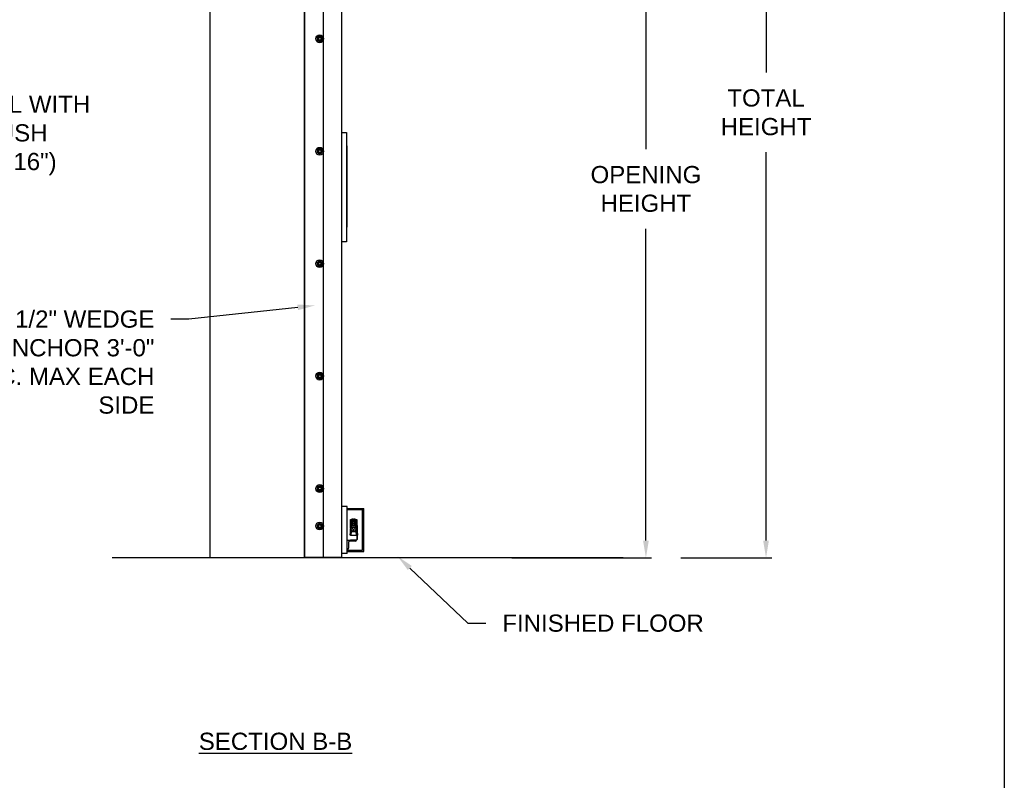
# Model space of a CAD drawing. Header units: inches. Extents: x 170 to 312, y 215 to 248.
# Tile 185 of 256: x 257.68 to 263.05, y 238.89 to 243.04. Entities that reach past the tile are written whole.
import ezdxf
from ezdxf import colors
from ezdxf.entities.mleader import LeaderData, LeaderLine
from ezdxf.math import Vec2, Vec3

# ---------------------------------------------------------------- set-up
doc = ezdxf.new("R2010")
doc.units = ezdxf.units.IN
doc.header["$LTSCALE"] = 0.25
doc.header["$MEASUREMENT"] = 0
doc.layers.add('ANNOTATIONS', color=1, linetype='Continuous')
doc.layers.add('MOTOR RH', color=7, linetype='Continuous')
doc.styles.add('ARIAL', font='arial.ttf', dxfattribs={"height": 0.09375})
doc.dimstyles.new('STANDARD$0', dxfattribs={"dimtxt": 0.09375, "dimasz": 0.09375, "dimexe": 0.03125, "dimexo": 0.046875, "dimgap": 0.09, "dimtad": 0, "dimtih": 1, "dimtoh": 1, "dimdec": 4, "dimzin": 0, "dimdsep": 46, "dimtxsty": 'ARIAL', "dimcen": 0.09, "dimadec": 0, "dimazin": 0, "dimtfac": 1, "dimtdec": 4, "dimtofl": 0, "dimtmove": 0, "dimatfit": 1, "dimfxl": 1, "dimtolj": 1, "dimtzin": 0, "dimarcsym": 0})

# ---------------------------------------------------------------- blocks, each defined once
blk = doc.blocks.new('*D53')
at = {"layer": 'ANNOTATIONS', "color": 0, "lineweight": -2, "transparency": 16777216}
for p, q in [((259.2796, 244.125), (261.1255, 244.125)), ((261.0943, 244.0313), (261.0943, 242.3317)), ((261.0943, 240.1972), (261.0943, 241.8968)), ((260.3638, 240.1034), (261.1255, 240.1034))]:
    blk.add_line(p, q, dxfattribs=at)
at = {"layer": 'ANNOTATIONS', "color": 0, "transparency": 16777216}
for points in [[(261.0787, 244.0313), (261.1099, 244.0313), (261.0943, 244.125)], [(261.0787, 240.1972), (261.1099, 240.1972), (261.0943, 240.1034)]]:
    blk.add_solid(points, dxfattribs=at)
at = {"layer": 'defpoints', "color": 0, "transparency": 16777216}
for p in [(259.2327, 244.125), (260.3169, 240.1034), (261.0943, 240.1034)]:
    blk.add_point(p, dxfattribs=at)
at = {"layer": 'ANNOTATIONS', "color": 0, "transparency": 16777216, "insert": (261.0943, 242.1142), "char_height": 0.09375, "attachment_point": 5, "style": 'ARIAL'}
blk.add_mtext('\\A1;OPENING\\PHEIGHT', dxfattribs=at)
blk = doc.blocks.new('*D54')
at = {"layer": 'ANNOTATIONS', "color": 0, "lineweight": -2, "transparency": 16777216}
for p, q in [((259.2796, 244.961), (261.7805, 244.961)), ((261.7493, 244.8673), (261.7493, 242.7497)), ((261.7493, 240.1972), (261.7493, 242.3148)), ((261.2841, 240.1034), (261.7805, 240.1034))]:
    blk.add_line(p, q, dxfattribs=at)
at = {"layer": 'ANNOTATIONS', "color": 0, "transparency": 16777216}
for points in [[(261.7337, 244.8673), (261.7649, 244.8673), (261.7493, 244.961)], [(261.7337, 240.1972), (261.7649, 240.1972), (261.7493, 240.1034)]]:
    blk.add_solid(points, dxfattribs=at)
at = {"layer": 'defpoints', "color": 0, "transparency": 16777216}
for p in [(259.2327, 244.961), (261.2372, 240.1034), (261.7493, 240.1034)]:
    blk.add_point(p, dxfattribs=at)
at = {"layer": 'ANNOTATIONS', "color": 0, "transparency": 16777216, "insert": (261.7493, 242.5322), "char_height": 0.09375, "attachment_point": 5, "style": 'ARIAL'}
blk.add_mtext('\\A1;TOTAL\\PHEIGHT', dxfattribs=at)

msp = doc.modelspace()

# ---------------------------------------------------------------- linework, layer by layer
at = {"layer": 'defpoints'}
msp.add_lwpolyline([(263.04861, 234.44685), (243.57874, 234.44685), (243.57874, 247.18196), (263.04861, 247.18196)], close=True, dxfattribs=at)
at = {"layer": 'MOTOR RH'}
for p, q in [((258.71707, 245.60178), (258.71707, 240.10342)), ((259.2327, 240.10342), (259.2327, 245.60178)), ((259.23452, 240.1061), (259.23452, 244.91339)), ((259.33672, 240.1061), (259.33672, 244.91339)), ((259.43678, 240.1061), (259.43678, 244.29598)), ((259.43678, 242.42313), (259.46173, 242.42313)), ((259.46173, 242.42313), (259.46173, 241.82565)), ((259.46173, 242.34939), (259.4628, 242.34939)), ((259.4628, 242.34939), (259.4628, 241.90655)), ((259.46386, 242.34513), (259.4628, 242.34513)), ((259.46386, 242.34513), (259.46386, 241.91081)), ((259.46173, 241.90655), (259.4628, 241.90655)), ((259.46386, 241.91081), (259.4628, 241.91081)), ((259.46173, 241.82565), (259.43678, 241.82565)), ((259.46562, 240.38302), (259.43582, 240.38302)), ((259.46562, 240.12754), (259.46562, 240.38302)), ((259.46562, 240.37238), (259.55543, 240.37238)), ((259.46562, 240.36597), (259.54902, 240.36597)), ((259.54902, 240.14459), (259.54902, 240.36597)), ((259.55543, 240.13819), (259.55543, 240.37238)), ((259.49106, 240.28013), (259.48184, 240.26417)), ((259.48351, 240.31177), (259.51704, 240.31177)), ((259.48351, 240.26706), (259.48351, 240.31177)), ((259.48351, 240.3047), (259.48485, 240.30507)), ((259.48485, 240.2909), (259.48351, 240.29101)), ((259.48485, 240.31177), (259.48485, 240.2909)), ((259.48485, 240.30507), (259.5157, 240.30507)), ((259.48888, 240.2909), (259.48485, 240.2909)), ((259.48619, 240.2909), (259.48619, 240.27326)), ((259.49625, 240.30373), (259.48888, 240.30507)), ((259.48888, 240.30507), (259.48888, 240.27646)), ((259.49625, 240.29032), (259.48888, 240.2909)), ((259.4929, 240.31513), (259.48955, 240.31177)), ((259.49106, 240.28013), (259.49229, 240.27799)), ((259.50949, 240.28013), (259.49106, 240.28013)), ((259.4929, 240.31513), (259.49692, 240.31513)), ((259.49625, 240.28044), (259.49517, 240.28013)), ((259.49625, 240.30373), (259.5043, 240.30373)), ((259.49625, 240.30373), (259.49625, 240.28044)), ((259.5043, 240.29032), (259.49625, 240.29032)), ((259.49692, 240.31513), (259.50028, 240.31177)), ((259.50363, 240.31513), (259.50028, 240.31177)), ((259.50363, 240.31513), (259.50765, 240.31513)), ((259.51168, 240.30507), (259.5043, 240.30373)), ((259.5043, 240.30373), (259.5043, 240.28044)), ((259.51168, 240.2909), (259.5043, 240.29032)), ((259.50538, 240.28013), (259.5043, 240.28044)), ((259.50765, 240.31513), (259.511, 240.31177)), ((259.50949, 240.28013), (259.50826, 240.27799)), ((259.51871, 240.26417), (259.50949, 240.28013)), ((259.51168, 240.30507), (259.51168, 240.27646)), ((259.5157, 240.2909), (259.51168, 240.2909)), ((259.51436, 240.27326), (259.51436, 240.2909)), ((259.5157, 240.2909), (259.5157, 240.31177)), ((259.5157, 240.30507), (259.51704, 240.3047)), ((259.51704, 240.29101), (259.5157, 240.2909)), ((259.51704, 240.31177), (259.51704, 240.26706)), ((259.51704, 240.27905), (259.51905, 240.27905)), ((259.51905, 240.27905), (259.51905, 240.20328)), ((259.47882, 240.23399), (259.47882, 240.22863)), ((259.48184, 240.26417), (259.48431, 240.26417)), ((259.48184, 240.26417), (259.49106, 240.2482)), ((259.48351, 240.2246), (259.48351, 240.26127)), ((259.51704, 240.2246), (259.48351, 240.2246)), ((259.48619, 240.24606), (259.48469, 240.2246)), ((259.48619, 240.25507), (259.48619, 240.24606)), ((259.48619, 240.24606), (259.51436, 240.24606)), ((259.49229, 240.25034), (259.49106, 240.2482)), ((259.49106, 240.2482), (259.50949, 240.2482)), ((259.50949, 240.2482), (259.50826, 240.25034)), ((259.50949, 240.2482), (259.51871, 240.26417)), ((259.51436, 240.24606), (259.51436, 240.25507)), ((259.51586, 240.2246), (259.51436, 240.24606)), ((259.51871, 240.26417), (259.51624, 240.26417)), ((259.51704, 240.26127), (259.51704, 240.20328)), ((259.52279, 240.23392), (259.5228, 240.23393)), ((259.46562, 240.19993), (259.51672, 240.19993)), ((259.47203, 240.18739), (259.47203, 240.15496)), ((259.51059, 240.19352), (259.47816, 240.19352)), ((259.48351, 240.19993), (259.48351, 240.20194)), ((259.48351, 240.20194), (259.5157, 240.20194)), ((259.51672, 240.19993), (259.51672, 240.19965)), ((259.46562, 240.12754), (259.43582, 240.12754)), ((259.4659, 240.14883), (259.46562, 240.14883)), ((259.46562, 240.14459), (259.54902, 240.14459)), ((259.46562, 240.13819), (259.55543, 240.13819)), ((260.96963, 240.10342), (258.1831, 240.10342)), ((259.23452, 240.1061), (259.43678, 240.1061))]:
    msp.add_line(p, q, dxfattribs=at)
at = {"layer": 'MOTOR RH', "flags": 128}
for points in [[(259.52316, 240.23193), (259.52314, 240.23193), (259.52311, 240.23192), (259.52308, 240.23192), (259.52303, 240.23192), (259.52298, 240.23191), (259.52292, 240.23191), (259.52286, 240.2319), (259.52279, 240.23189)], [(259.52279, 240.23072), (259.52286, 240.23072), (259.52292, 240.23071), (259.52298, 240.23071), (259.52303, 240.2307), (259.52308, 240.2307), (259.52311, 240.23069), (259.52314, 240.23069), (259.52316, 240.23069)]]:
    msp.add_lwpolyline(points, dxfattribs=at)
at = {"layer": 'MOTOR RH'}
for centre, radius in [((259.31543, 242.93341), 0.02129), ((259.31543, 242.93341), 0.01277), ((259.31543, 242.93341), 0.00852), ((259.31543, 242.93341), 0.0075), ((259.31543, 242.32026), 0.02129), ((259.31543, 242.32026), 0.01277), ((259.31543, 242.32026), 0.00852), ((259.31543, 242.32026), 0.0075), ((259.31543, 241.70711), 0.02129), ((259.31543, 241.70711), 0.01277), ((259.31543, 241.70711), 0.00852), ((259.31543, 241.70711), 0.0075), ((259.31543, 241.09396), 0.02129), ((259.31543, 241.09396), 0.01277), ((259.31543, 241.09396), 0.00852), ((259.31543, 241.09396), 0.0075), ((259.31543, 240.4808), 0.02129), ((259.31543, 240.4808), 0.01277), ((259.31543, 240.4808), 0.00852), ((259.31543, 240.4808), 0.0075), ((259.31543, 240.27642), 0.02129), ((259.31543, 240.27642), 0.01277), ((259.31543, 240.27642), 0.00852), ((259.31543, 240.27642), 0.0075), ((259.50028, 240.26417), 0.01597), ((259.50028, 240.26417), 0.00738), ((259.50028, 240.26417), 0.00671)]:
    msp.add_circle(centre, radius, dxfattribs=at)
for centre, radius, start, end in [((259.50028, 240.26417), 0.01676, 132.26959, 167.73041), ((259.50028, 240.26417), 0.01676, 12.26959, 47.73041), ((259.50028, 240.26417), 0.01676, 192.26959, 227.73041), ((259.50028, 240.26417), 0.01676, 252.26959, 287.73041), ((259.50028, 240.26417), 0.01676, 312.26959, 347.73041), ((259.52104, 240.23603), 0.000644, 35.78304, 90), ((259.52104, 240.22659), 0.000644, 270, 324.21696), ((259.51449, 240.23131), 0.00872, 17.52817, 35.78304), ((259.51449, 240.23131), 0.00872, 324.21696, 342.47183), ((259.51444, 240.23131), 0.00875, 4.05606, 17.36781), ((259.51239, 240.23131), 0.01042, 356.78781, 3.21219), ((259.51444, 240.23131), 0.00875, 342.63212, 355.944), ((259.53474, 240.24357), 0.01908, 231.2107, 231.27373), ((259.47816, 240.18739), 0.00613, 90, 180), ((259.51059, 240.19965), 0.00613, 270, 0), ((259.5157, 240.20328), 0.00335, 270, 0), ((259.5157, 240.20328), 0.00134, 270, 0), ((259.4659, 240.15496), 0.00613, 270, 0)]:
    msp.add_arc(centre, radius, start, end, dxfattribs=at)
for points, knots in [([(259.30904, 242.94448), (259.30815, 242.94396), (259.30633, 242.94291), (259.30421, 242.94169), (259.303, 242.94099), (259.30265, 242.94079)], [0, 0, 0, 0, 0.4063029, 0.8272597, 1, 1, 1, 1]), ([(259.30265, 242.93341), (259.30265, 242.93358), (259.30265, 242.93469), (259.30265, 242.93675), (259.30265, 242.93903), (259.30265, 242.94035), (259.30265, 242.94079)], [0, 0, 0, 0, 0.0665057, 0.4352989, 0.8145616, 1, 1, 1, 1]), ([(259.30265, 242.92604), (259.30265, 242.92666), (259.30265, 242.92814), (259.30265, 242.9306), (259.30265, 242.93247), (259.30265, 242.93341)], [0, 0, 0, 0, 0.2654559, 0.628086, 1, 1, 1, 1]), ([(259.30265, 242.92604), (259.30365, 242.92547), (259.30567, 242.9243), (259.30788, 242.92302), (259.30901, 242.92237), (259.30904, 242.92235)], [0, 0, 0, 0, 0.4843391, 0.98632, 1, 1, 1, 1]), ([(259.31543, 242.94816), (259.31443, 242.94759), (259.31241, 242.94642), (259.3102, 242.94515), (259.30907, 242.94449), (259.30904, 242.94448)], [0, 0, 0, 0, 0.4843396, 0.98632, 1, 1, 1, 1]), ([(259.30904, 242.92235), (259.30993, 242.92184), (259.31175, 242.92079), (259.31387, 242.91956), (259.31508, 242.91887), (259.31543, 242.91866)], [0, 0, 0, 0, 0.40629018, 0.82727519, 1, 1, 1, 1]), ([(259.32181, 242.94448), (259.32092, 242.94499), (259.3191, 242.94604), (259.31698, 242.94727), (259.31578, 242.94796), (259.31543, 242.94816)], [0, 0, 0, 0, 0.40630307, 0.82725964, 1, 1, 1, 1]), ([(259.32181, 242.94448), (259.32092, 242.94499), (259.3191, 242.94604), (259.31698, 242.94727), (259.31578, 242.94796), (259.31543, 242.94816)], [0, 0, 0, 0, 0.4062953, 0.8272611, 1, 1, 1, 1]), ([(259.31543, 242.91866), (259.31642, 242.91924), (259.31844, 242.9204), (259.32065, 242.92168), (259.32178, 242.92233), (259.32181, 242.92235)], [0, 0, 0, 0, 0.48432975, 0.98634069, 1, 1, 1, 1]), ([(259.31543, 242.91866), (259.31642, 242.91924), (259.31844, 242.9204), (259.32065, 242.92168), (259.32178, 242.92233), (259.32181, 242.92235)], [0, 0, 0, 0, 0.4843389, 0.9863397, 1, 1, 1, 1]), ([(259.3282, 242.94079), (259.32721, 242.94136), (259.32519, 242.94253), (259.32298, 242.9438), (259.32184, 242.94446), (259.32181, 242.94448)], [0, 0, 0, 0, 0.4843391, 0.98632, 1, 1, 1, 1]), ([(259.3282, 242.94079), (259.32721, 242.94136), (259.32519, 242.94253), (259.32298, 242.9438), (259.32184, 242.94446), (259.32181, 242.94448)], [0, 0, 0, 0, 0.4843494, 0.9863201, 1, 1, 1, 1]), ([(259.32181, 242.92235), (259.32271, 242.92287), (259.32453, 242.92392), (259.32664, 242.92514), (259.32785, 242.92584), (259.3282, 242.92604)], [0, 0, 0, 0, 0.4063026, 0.8272793, 1, 1, 1, 1]), ([(259.32181, 242.92235), (259.32271, 242.92287), (259.32453, 242.92392), (259.32664, 242.92514), (259.32785, 242.92584), (259.3282, 242.92604)], [0, 0, 0, 0, 0.4062946, 0.8272804, 1, 1, 1, 1]), ([(259.3282, 242.93341), (259.3282, 242.93358), (259.3282, 242.93469), (259.3282, 242.93675), (259.3282, 242.93903), (259.3282, 242.94035), (259.3282, 242.94079)], [0, 0, 0, 0, 0.0665057, 0.4352989, 0.8145616, 1, 1, 1, 1]), ([(259.3282, 242.92604), (259.3282, 242.92666), (259.3282, 242.92814), (259.3282, 242.9306), (259.3282, 242.93247), (259.3282, 242.93341)], [0, 0, 0, 0, 0.2654559, 0.628086, 1, 1, 1, 1]), ([(259.3282, 242.92604), (259.3282, 242.92666), (259.3282, 242.92814), (259.3282, 242.9306), (259.3282, 242.93247), (259.3282, 242.93341)], [0, 0, 0, 0, 0.2654541, 0.6280925, 1, 1, 1, 1]), ([(259.30904, 242.33132), (259.30815, 242.33081), (259.30633, 242.32976), (259.30421, 242.32853), (259.303, 242.32784), (259.30265, 242.32764)], [0, 0, 0, 0, 0.4063027, 0.8272695, 1, 1, 1, 1]), ([(259.30265, 242.32026), (259.30265, 242.32043), (259.30265, 242.32154), (259.30265, 242.3236), (259.30265, 242.32588), (259.30265, 242.3272), (259.30265, 242.32764)], [0, 0, 0, 0, 0.0665254, 0.43527, 0.8145456, 1, 1, 1, 1]), ([(259.30265, 242.31289), (259.30265, 242.31351), (259.30265, 242.31499), (259.30265, 242.31745), (259.30265, 242.31932), (259.30265, 242.32026)], [0, 0, 0, 0, 0.2654611, 0.6280578, 1, 1, 1, 1]), ([(259.31543, 242.33501), (259.31443, 242.33444), (259.31241, 242.33327), (259.3102, 242.33199), (259.30907, 242.33134), (259.30904, 242.33132)], [0, 0, 0, 0, 0.4843346, 0.9863304, 1, 1, 1, 1]), ([(259.32181, 242.33132), (259.32092, 242.33184), (259.3191, 242.33289), (259.31698, 242.33411), (259.31578, 242.33481), (259.31543, 242.33501)], [0, 0, 0, 0, 0.4062967, 0.8272676, 1, 1, 1, 1]), ([(259.32181, 242.33132), (259.32092, 242.33184), (259.3191, 242.33289), (259.31698, 242.33411), (259.31578, 242.33481), (259.31543, 242.33501)], [0, 0, 0, 0, 0.406289, 0.8272691, 1, 1, 1, 1]), ([(259.3282, 242.32764), (259.32721, 242.32821), (259.32519, 242.32938), (259.32298, 242.33065), (259.32184, 242.33131), (259.32181, 242.33132)], [0, 0, 0, 0, 0.4843289, 0.98632, 1, 1, 1, 1]), ([(259.3282, 242.32764), (259.32721, 242.32821), (259.32519, 242.32938), (259.32298, 242.33065), (259.32184, 242.33131), (259.32181, 242.33132)], [0, 0, 0, 0, 0.4843392, 0.9863201, 1, 1, 1, 1]), ([(259.3282, 242.32026), (259.3282, 242.32043), (259.3282, 242.32154), (259.3282, 242.3236), (259.3282, 242.32588), (259.3282, 242.3272), (259.3282, 242.32764)], [0, 0, 0, 0, 0.0665254, 0.43527, 0.8145456, 1, 1, 1, 1]), ([(259.3282, 242.31289), (259.3282, 242.31351), (259.3282, 242.31499), (259.3282, 242.31745), (259.3282, 242.31932), (259.3282, 242.32026)], [0, 0, 0, 0, 0.2654611, 0.6280578, 1, 1, 1, 1]), ([(259.3282, 242.31289), (259.3282, 242.31351), (259.3282, 242.31499), (259.3282, 242.31745), (259.3282, 242.31932), (259.3282, 242.32026)], [0, 0, 0, 0, 0.2654593, 0.6280643, 1, 1, 1, 1]), ([(259.30265, 242.31289), (259.30365, 242.31231), (259.30567, 242.31114), (259.30788, 242.30987), (259.30901, 242.30922), (259.30904, 242.3092)], [0, 0, 0, 0, 0.4843391, 0.98632, 1, 1, 1, 1]), ([(259.30904, 242.3092), (259.30993, 242.30868), (259.31175, 242.30763), (259.31387, 242.30641), (259.31508, 242.30571), (259.31543, 242.30551)], [0, 0, 0, 0, 0.4062965, 0.8272672, 1, 1, 1, 1]), ([(259.31543, 242.30551), (259.31642, 242.30608), (259.31844, 242.30725), (259.32065, 242.30853), (259.32178, 242.30918), (259.32181, 242.3092)], [0, 0, 0, 0, 0.4843348, 0.9863303, 1, 1, 1, 1]), ([(259.31543, 242.30551), (259.31642, 242.30608), (259.31844, 242.30725), (259.32065, 242.30853), (259.32178, 242.30918), (259.32181, 242.3092)], [0, 0, 0, 0, 0.484344, 0.9863293, 1, 1, 1, 1]), ([(259.32181, 242.3092), (259.32271, 242.30971), (259.32453, 242.31077), (259.32664, 242.31199), (259.32785, 242.31268), (259.3282, 242.31289)], [0, 0, 0, 0, 0.4062924, 0.8272695, 1, 1, 1, 1]), ([(259.32181, 242.3092), (259.32271, 242.30971), (259.32453, 242.31077), (259.32664, 242.31199), (259.32785, 242.31268), (259.3282, 242.31289)], [0, 0, 0, 0, 0.4062844, 0.8272706, 1, 1, 1, 1]), ([(259.30904, 241.71817), (259.30815, 241.71765), (259.30633, 241.7166), (259.30421, 241.71538), (259.303, 241.71469), (259.30265, 241.71448)], [0, 0, 0, 0, 0.4062926, 0.8272597, 1, 1, 1, 1]), ([(259.30265, 241.70711), (259.30265, 241.70728), (259.30265, 241.70838), (259.30265, 241.71044), (259.30265, 241.71272), (259.30265, 241.71405), (259.30265, 241.71448)], [0, 0, 0, 0, 0.0665463, 0.4352904, 0.8145654, 1, 1, 1, 1]), ([(259.30265, 241.69973), (259.30265, 241.70036), (259.30265, 241.70184), (259.30265, 241.7043), (259.30265, 241.70616), (259.30265, 241.70711)], [0, 0, 0, 0, 0.2654613, 0.6280785, 1, 1, 1, 1]), ([(259.30265, 241.69973), (259.30365, 241.69916), (259.30567, 241.69799), (259.30788, 241.69672), (259.30901, 241.69606), (259.30904, 241.69605)], [0, 0, 0, 0, 0.484334, 0.9863304, 1, 1, 1, 1]), ([(259.31543, 241.72186), (259.31443, 241.72129), (259.31241, 241.72012), (259.3102, 241.71884), (259.30907, 241.71819), (259.30904, 241.71817)], [0, 0, 0, 0, 0.4843397, 0.9863305, 1, 1, 1, 1]), ([(259.30904, 241.69605), (259.30993, 241.69553), (259.31175, 241.69448), (259.31387, 241.69326), (259.31508, 241.69256), (259.31543, 241.69236)], [0, 0, 0, 0, 0.4063027, 0.827269, 1, 1, 1, 1]), ([(259.32181, 241.71817), (259.32092, 241.71869), (259.3191, 241.71974), (259.31698, 241.72096), (259.31578, 241.72166), (259.31543, 241.72186)], [0, 0, 0, 0, 0.4062928, 0.8272596, 1, 1, 1, 1]), ([(259.32181, 241.71817), (259.32092, 241.71869), (259.3191, 241.71974), (259.31698, 241.72096), (259.31578, 241.72166), (259.31543, 241.72186)], [0, 0, 0, 0, 0.406285, 0.8272611, 1, 1, 1, 1]), ([(259.31543, 241.69236), (259.31642, 241.69293), (259.31844, 241.6941), (259.32065, 241.69537), (259.32178, 241.69603), (259.32181, 241.69605)], [0, 0, 0, 0, 0.4843298, 0.98632, 1, 1, 1, 1]), ([(259.31543, 241.69236), (259.31642, 241.69293), (259.31844, 241.6941), (259.32065, 241.69537), (259.32178, 241.69603), (259.32181, 241.69605)], [0, 0, 0, 0, 0.4843389, 0.986319, 1, 1, 1, 1]), ([(259.3282, 241.71448), (259.32721, 241.71506), (259.32519, 241.71622), (259.32298, 241.7175), (259.32184, 241.71815), (259.32181, 241.71817)], [0, 0, 0, 0, 0.4843391, 0.9863305, 1, 1, 1, 1]), ([(259.3282, 241.71448), (259.32721, 241.71506), (259.32519, 241.71622), (259.32298, 241.7175), (259.32184, 241.71815), (259.32181, 241.71817)], [0, 0, 0, 0, 0.4843494, 0.9863306, 1, 1, 1, 1]), ([(259.32181, 241.69605), (259.32271, 241.69656), (259.32453, 241.69761), (259.32664, 241.69883), (259.32785, 241.69953), (259.3282, 241.69973)], [0, 0, 0, 0, 0.4062965, 0.8272677, 1, 1, 1, 1]), ([(259.32181, 241.69605), (259.32271, 241.69656), (259.32453, 241.69761), (259.32664, 241.69883), (259.32785, 241.69953), (259.3282, 241.69973)], [0, 0, 0, 0, 0.4062885, 0.8272688, 1, 1, 1, 1]), ([(259.3282, 241.70711), (259.3282, 241.70728), (259.3282, 241.70838), (259.3282, 241.71044), (259.3282, 241.71272), (259.3282, 241.71405), (259.3282, 241.71448)], [0, 0, 0, 0, 0.0665463, 0.4352904, 0.8145654, 1, 1, 1, 1]), ([(259.3282, 241.69973), (259.3282, 241.70036), (259.3282, 241.70184), (259.3282, 241.7043), (259.3282, 241.70616), (259.3282, 241.70711)], [0, 0, 0, 0, 0.2654613, 0.6280785, 1, 1, 1, 1]), ([(259.3282, 241.69973), (259.3282, 241.70036), (259.3282, 241.70184), (259.3282, 241.7043), (259.3282, 241.70616), (259.3282, 241.70711)], [0, 0, 0, 0, 0.2654595, 0.6280849, 1, 1, 1, 1]), ([(259.30904, 241.10502), (259.30815, 241.1045), (259.30633, 241.10345), (259.30421, 241.10223), (259.303, 241.10153), (259.30265, 241.10133)], [0, 0, 0, 0, 0.4062996, 0.8272686, 1, 1, 1, 1]), ([(259.30265, 241.09396), (259.30265, 241.09412), (259.30265, 241.09523), (259.30265, 241.09729), (259.30265, 241.09957), (259.30265, 241.1009), (259.30265, 241.10133)], [0, 0, 0, 0, 0.0665352, 0.4352862, 0.8145477, 1, 1, 1, 1]), ([(259.30265, 241.08658), (259.30265, 241.0872), (259.30265, 241.08868), (259.30265, 241.09114), (259.30265, 241.09301), (259.30265, 241.09396)], [0, 0, 0, 0, 0.2654613, 0.6280785, 1, 1, 1, 1]), ([(259.30265, 241.08658), (259.30365, 241.08601), (259.30567, 241.08484), (259.30788, 241.08356), (259.30901, 241.08291), (259.30904, 241.08289)], [0, 0, 0, 0, 0.4843366, 0.9863252, 1, 1, 1, 1]), ([(259.31543, 241.10871), (259.31443, 241.10813), (259.31241, 241.10696), (259.3102, 241.10569), (259.30907, 241.10504), (259.30904, 241.10502)], [0, 0, 0, 0, 0.4843371, 0.9863252, 1, 1, 1, 1]), ([(259.30904, 241.08289), (259.30993, 241.08238), (259.31175, 241.08133), (259.31387, 241.0801), (259.31508, 241.07941), (259.31543, 241.07921)], [0, 0, 0, 0, 0.4062996, 0.8272681, 1, 1, 1, 1]), ([(259.32181, 241.10502), (259.32092, 241.10553), (259.3191, 241.10658), (259.31698, 241.10781), (259.31578, 241.1085), (259.31543, 241.10871)], [0, 0, 0, 0, 0.40629469, 0.8272685, 1, 1, 1, 1]), ([(259.32181, 241.10502), (259.32092, 241.10553), (259.3191, 241.10658), (259.31698, 241.10781), (259.31578, 241.1085), (259.31543, 241.10871)], [0, 0, 0, 0, 0.4062869, 0.82727, 1, 1, 1, 1]), ([(259.31543, 241.07921), (259.31642, 241.07978), (259.31844, 241.08095), (259.32065, 241.08222), (259.32178, 241.08288), (259.32181, 241.08289)], [0, 0, 0, 0, 0.4843323, 0.9863252, 1, 1, 1, 1]), ([(259.31543, 241.07921), (259.31642, 241.07978), (259.31844, 241.08095), (259.32065, 241.08222), (259.32178, 241.08288), (259.32181, 241.08289)], [0, 0, 0, 0, 0.4843415, 0.9863242, 1, 1, 1, 1]), ([(259.3282, 241.10133), (259.32721, 241.1019), (259.32519, 241.10307), (259.32298, 241.10435), (259.32184, 241.105), (259.32181, 241.10502)], [0, 0, 0, 0, 0.4843315, 0.9863252, 1, 1, 1, 1]), ([(259.3282, 241.10133), (259.32721, 241.1019), (259.32519, 241.10307), (259.32298, 241.10435), (259.32184, 241.105), (259.32181, 241.10502)], [0, 0, 0, 0, 0.4843418, 0.9863253, 1, 1, 1, 1]), ([(259.32181, 241.08289), (259.32271, 241.08341), (259.32453, 241.08446), (259.32664, 241.08568), (259.32785, 241.08638), (259.3282, 241.08658)], [0, 0, 0, 0, 0.4062945, 0.8272686, 1, 1, 1, 1]), ([(259.32181, 241.08289), (259.32271, 241.08341), (259.32453, 241.08446), (259.32664, 241.08568), (259.32785, 241.08638), (259.3282, 241.08658)], [0, 0, 0, 0, 0.40628648, 0.82726969, 1, 1, 1, 1]), ([(259.3282, 241.09396), (259.3282, 241.09412), (259.3282, 241.09523), (259.3282, 241.09729), (259.3282, 241.09957), (259.3282, 241.1009), (259.3282, 241.10133)], [0, 0, 0, 0, 0.0665352, 0.4352862, 0.8145477, 1, 1, 1, 1]), ([(259.3282, 241.08658), (259.3282, 241.0872), (259.3282, 241.08868), (259.3282, 241.09114), (259.3282, 241.09301), (259.3282, 241.09396)], [0, 0, 0, 0, 0.2654613, 0.6280785, 1, 1, 1, 1]), ([(259.3282, 241.08658), (259.3282, 241.0872), (259.3282, 241.08868), (259.3282, 241.09114), (259.3282, 241.09301), (259.3282, 241.09396)], [0, 0, 0, 0, 0.2654595, 0.6280849, 1, 1, 1, 1]), ([(259.30904, 240.49186), (259.30815, 240.49135), (259.30633, 240.4903), (259.30421, 240.48908), (259.303, 240.48838), (259.30265, 240.48818)], [0, 0, 0, 0, 0.40629704, 0.82726861, 1, 1, 1, 1]), ([(259.31543, 240.49555), (259.31443, 240.49498), (259.31241, 240.49381), (259.3102, 240.49254), (259.30907, 240.49188), (259.30904, 240.49186)], [0, 0, 0, 0, 0.4843346, 0.9863252, 1, 1, 1, 1]), ([(259.32181, 240.49186), (259.32092, 240.49238), (259.3191, 240.49343), (259.31698, 240.49465), (259.31578, 240.49535), (259.31543, 240.49555)], [0, 0, 0, 0, 0.4062973, 0.8272685, 1, 1, 1, 1]), ([(259.32181, 240.49186), (259.32092, 240.49238), (259.3191, 240.49343), (259.31698, 240.49465), (259.31578, 240.49535), (259.31543, 240.49555)], [0, 0, 0, 0, 0.4062895, 0.82727, 1, 1, 1, 1]), ([(259.3282, 240.48818), (259.32721, 240.48875), (259.32519, 240.48992), (259.32298, 240.49119), (259.32184, 240.49185), (259.32181, 240.49186)], [0, 0, 0, 0, 0.484334, 0.9863252, 1, 1, 1, 1]), ([(259.3282, 240.48818), (259.32721, 240.48875), (259.32519, 240.48992), (259.32298, 240.49119), (259.32184, 240.49185), (259.32181, 240.49186)], [0, 0, 0, 0, 0.4843443, 0.9863253, 1, 1, 1, 1]), ([(259.30265, 240.4808), (259.30265, 240.48097), (259.30265, 240.48208), (259.30265, 240.48414), (259.30265, 240.48642), (259.30265, 240.48774), (259.30265, 240.48818)], [0, 0, 0, 0, 0.0665355, 0.4352832, 0.8145516, 1, 1, 1, 1]), ([(259.30265, 240.47343), (259.30265, 240.47405), (259.30265, 240.47553), (259.30265, 240.47799), (259.30265, 240.47986), (259.30265, 240.4808)], [0, 0, 0, 0, 0.2654613, 0.6280733, 1, 1, 1, 1]), ([(259.30265, 240.47343), (259.30365, 240.47285), (259.30567, 240.47169), (259.30788, 240.47041), (259.30901, 240.46976), (259.30904, 240.46974)], [0, 0, 0, 0, 0.4843328, 0.9863252, 1, 1, 1, 1]), ([(259.30904, 240.46974), (259.30993, 240.46922), (259.31175, 240.46817), (259.31387, 240.46695), (259.31508, 240.46625), (259.31543, 240.46605)], [0, 0, 0, 0, 0.4062945, 0.8272656, 1, 1, 1, 1]), ([(259.31543, 240.46605), (259.31642, 240.46663), (259.31844, 240.46779), (259.32065, 240.46907), (259.32178, 240.46972), (259.32181, 240.46974)], [0, 0, 0, 0, 0.4843348, 0.9863278, 1, 1, 1, 1]), ([(259.31543, 240.46605), (259.31642, 240.46663), (259.31844, 240.46779), (259.32065, 240.46907), (259.32178, 240.46972), (259.32181, 240.46974)], [0, 0, 0, 0, 0.484344, 0.9863268, 1, 1, 1, 1]), ([(259.32181, 240.46974), (259.32271, 240.47026), (259.32453, 240.47131), (259.32664, 240.47253), (259.32785, 240.47322), (259.3282, 240.47343)], [0, 0, 0, 0, 0.406296, 0.8272666, 1, 1, 1, 1]), ([(259.32181, 240.46974), (259.32271, 240.47026), (259.32453, 240.47131), (259.32664, 240.47253), (259.32785, 240.47322), (259.3282, 240.47343)], [0, 0, 0, 0, 0.4062881, 0.8272677, 1, 1, 1, 1]), ([(259.3282, 240.4808), (259.3282, 240.48097), (259.3282, 240.48208), (259.3282, 240.48414), (259.3282, 240.48642), (259.3282, 240.48774), (259.3282, 240.48818)], [0, 0, 0, 0, 0.0665355, 0.4352832, 0.8145516, 1, 1, 1, 1]), ([(259.3282, 240.47343), (259.3282, 240.47405), (259.3282, 240.47553), (259.3282, 240.47799), (259.3282, 240.47986), (259.3282, 240.4808)], [0, 0, 0, 0, 0.2654613, 0.6280733, 1, 1, 1, 1]), ([(259.3282, 240.47343), (259.3282, 240.47405), (259.3282, 240.47553), (259.3282, 240.47799), (259.3282, 240.47986), (259.3282, 240.4808)], [0, 0, 0, 0, 0.2654594, 0.6280798, 1, 1, 1, 1]), ([(259.30904, 240.28748), (259.30815, 240.28696), (259.30633, 240.28591), (259.30421, 240.28469), (259.303, 240.284), (259.30265, 240.28379)], [0, 0, 0, 0, 0.40628846, 0.82726867, 1, 1, 1, 1]), ([(259.30265, 240.27642), (259.30265, 240.27659), (259.30265, 240.27769), (259.30265, 240.27975), (259.30265, 240.28203), (259.30265, 240.28336), (259.30265, 240.28379)], [0, 0, 0, 0, 0.0665305, 0.4352817, 0.8145511, 1, 1, 1, 1]), ([(259.30265, 240.26904), (259.30265, 240.26967), (259.30265, 240.27114), (259.30265, 240.27361), (259.30265, 240.27547), (259.30265, 240.27642)], [0, 0, 0, 0, 0.2654596, 0.6280786, 1, 1, 1, 1]), ([(259.31543, 240.29117), (259.31443, 240.29059), (259.31241, 240.28943), (259.3102, 240.28815), (259.30907, 240.2875), (259.30904, 240.28748)], [0, 0, 0, 0, 0.4843437, 0.9863253, 1, 1, 1, 1]), ([(259.32181, 240.28748), (259.32092, 240.288), (259.3191, 240.28905), (259.31698, 240.29027), (259.31578, 240.29097), (259.31543, 240.29117)], [0, 0, 0, 0, 0.4062895, 0.8272688, 1, 1, 1, 1]), ([(259.3282, 240.28379), (259.32721, 240.28437), (259.32519, 240.28553), (259.32298, 240.28681), (259.32184, 240.28746), (259.32181, 240.28748)], [0, 0, 0, 0, 0.4843438, 0.9863266, 1, 1, 1, 1]), ([(259.3282, 240.27642), (259.3282, 240.27659), (259.3282, 240.27769), (259.3282, 240.27975), (259.3282, 240.28203), (259.3282, 240.28336), (259.3282, 240.28379)], [0, 0, 0, 0, 0.0665305, 0.4352817, 0.8145511, 1, 1, 1, 1]), ([(259.3282, 240.26904), (259.3282, 240.26967), (259.3282, 240.27114), (259.3282, 240.27361), (259.3282, 240.27547), (259.3282, 240.27642)], [0, 0, 0, 0, 0.2654596, 0.6280786, 1, 1, 1, 1]), ([(259.30265, 240.26904), (259.30365, 240.26847), (259.30567, 240.2673), (259.30788, 240.26603), (259.30901, 240.26537), (259.30904, 240.26536)], [0, 0, 0, 0, 0.4843446, 0.9863259, 1, 1, 1, 1]), ([(259.30904, 240.26536), (259.30993, 240.26484), (259.31175, 240.26379), (259.31387, 240.26257), (259.31508, 240.26187), (259.31543, 240.26167)], [0, 0, 0, 0, 0.4062895, 0.8272688, 1, 1, 1, 1]), ([(259.31543, 240.26167), (259.31642, 240.26224), (259.31844, 240.26341), (259.32065, 240.26468), (259.32178, 240.26534), (259.32181, 240.26536)], [0, 0, 0, 0, 0.4843443, 0.9863259, 1, 1, 1, 1]), ([(259.32181, 240.26536), (259.32271, 240.26587), (259.32453, 240.26692), (259.32664, 240.26814), (259.32785, 240.26884), (259.3282, 240.26904)], [0, 0, 0, 0, 0.4062888, 0.8272688, 1, 1, 1, 1]), ([(259.49818, 240.25719), (259.49824, 240.25721), (259.49881, 240.25742), (259.50006, 240.25753), (259.50143, 240.25749), (259.50209, 240.25725), (259.50223, 240.2572)], [0, 0, 0, 0, 0.054228, 0.4668722, 0.8814806, 1, 1, 1, 1])]:
    msp.add_open_spline(points, degree=3, knots=knots, dxfattribs=at)
for points in [[(259.48351, 240.23399), (259.47882, 240.23399)], [(259.47882, 240.22863), (259.48351, 240.22863)], [(259.52104, 240.23667), (259.51905, 240.23667)], [(259.51905, 240.22594), (259.52104, 240.22594)]]:
    msp.add_open_spline(points, degree=1, dxfattribs=at)

# ---------------------------------------------------------------- texts
at = {"layer": 'ANNOTATIONS', "insert": (259.0745, 239.1495), "char_height": 0.09375, "width": 1.3823677, "attachment_point": 2, "style": 'ARIAL'}
msp.add_mtext('{\\LSECTION B-B}', dxfattribs=at)

# ---------------------------------------------------------------- dimensions: what is measured, and where the dimension line sits
at = {"layer": 'ANNOTATIONS'}
for base, p1, p2, text, picture, middle in [((261.74928, 240.10342), (259.2327, 244.96103), (261.23723, 240.10342), 'TOTAL\\PHEIGHT', '*D54', (261.74928, 242.53223)), ((261.09429, 240.10342), (259.2327, 244.12505), (260.31689, 240.10342), 'OPENING\\PHEIGHT', '*D53', (261.09429, 242.11424))]:
    dim = msp.add_linear_dim(base=base, p1=p1, p2=p2, angle=90, text=text, dimstyle='STANDARD$0', dxfattribs=at)
    dim.commit()
    dim.dimension.update_dxf_attribs({"geometry": picture, "text_midpoint": middle})

# ---------------------------------------------------------------- leaders
ml = msp.add_multileader_mtext('Standard', dxfattribs=at)
ml.set_content('CONTROL PANEL WITH INTEGRATED PUSH BUTTONS (14" X 16")\\P ', color=256, style='ARIAL')
ml.set_leader_properties()
ml.build(insert=Vec2(0, 0))
ml.multileader.update_dxf_attribs({"dogleg_length": 0.36, "arrow_head_size": 0.09375})
ctx = ml.context
ctx.base_point, ctx.char_height, ctx.arrow_head_size, ctx.landing_gap_size, ctx.plane_origin = Vec3(256.49709, 242.5768), 0.09375, 0.09375, 0.09, Vec3(255.71205, 242.14357)
notes = []
notes.append((ctx, [(0, (1, 1, 0), (256.39913, 242.5768), (1, 0), 0.09796, [(0, [(256.18663, 242.18229)], 0, [])])]))
ctx.mtext.insert, ctx.mtext.width, ctx.mtext.flow_direction = Vec3(256.58709, 242.62368), 1.8187665, 5
ml = msp.add_multileader_mtext('Standard', dxfattribs=at)
ml.set_content('1/2" WEDGE ANCHOR 3\'-0" O.C. MAX EACH SIDE', color=256, style='ARIAL')
ml.set_leader_properties()
ml.build(insert=Vec2(0, 0))
ml.multileader.update_dxf_attribs({"dogleg_length": 0.36, "arrow_head_size": 0.09375})
ctx = ml.context
ctx.base_point, ctx.char_height, ctx.arrow_head_size, ctx.landing_gap_size, ctx.plane_origin = Vec3(257.35111, 241.40422), 0.09375, 0.09375, 0.09, Vec3(256.4525, 240.97099)
ctx.text_align_type = 2
notes.append((ctx, [(1, (1, 1, 0), (258.60187, 241.40422), (-1, 0), 0.09796, [(0, [(259.28855, 241.47917)], 0, [])])]))
ctx.mtext.insert, ctx.mtext.width, ctx.mtext.alignment, ctx.mtext.flow_direction = Vec3(258.41391, 241.45189), 1.0237808, 3, 5
ml = msp.add_multileader_mtext('Standard', dxfattribs=at)
ml.set_content('FINISHED FLOOR', color=256, style='ARIAL')
ml.set_leader_properties()
ml.build(insert=Vec2(0, 0))
ml.multileader.update_dxf_attribs({"dogleg_length": 0.36, "arrow_head_size": 0.09375})
ctx = ml.context
ctx.base_point, ctx.char_height, ctx.arrow_head_size, ctx.landing_gap_size, ctx.plane_origin = Vec3(260.2213, 239.74611), 0.09375, 0.09375, 0.09, Vec3(259.43626, 239.31288)
notes.append((ctx, [(0, (1, 1, 0), (260.12334, 239.74611), (1, 0), 0.09796, [(0, [(259.73917, 240.11218)], 0, [])])]))
ctx.mtext.insert, ctx.mtext.flow_direction = Vec3(260.3113, 239.79378), 5
for ctx, leaders in notes:
    for number, flags, end, landing, length, lines in leaders:
        leader = LeaderData()
        leader.index, (leader.has_last_leader_line, leader.has_dogleg_vector, leader.attachment_direction) = number, flags
        leader.last_leader_point, leader.dogleg_vector, leader.dogleg_length = Vec3(end), Vec3(landing), length
        for number, points, colour, breaks in lines:
            line = LeaderLine()
            line.index, line.vertices, line.color, line.breaks = number, Vec3.list(points), colors.encode_raw_color(colour), breaks
            leader.lines.append(line)
        ctx.leaders.append(leader)

doc.saveas('drawing.dxf')
